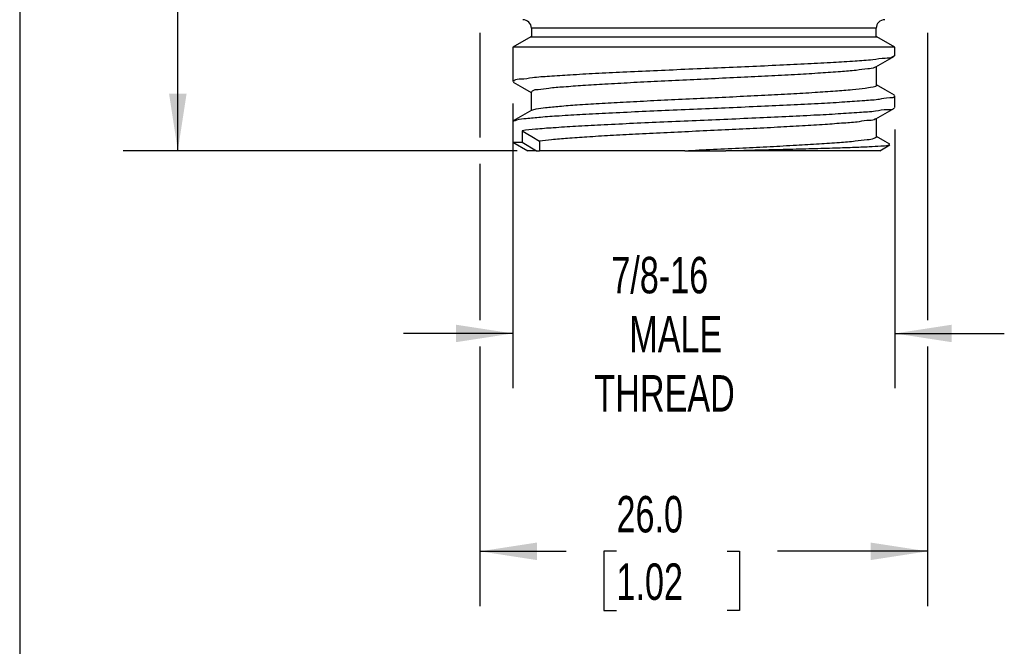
# Model space of a CAD drawing. Header units: millimetres. Extents: x 6 to 273, y 6 to 210.
# Tile 62 of 75: x 6 to 63, y 84 to 120. Entities that reach past the tile are written whole.
import ezdxf

# ---------------------------------------------------------------- set-up
doc = ezdxf.new("R2010")
doc.units = ezdxf.units.MM
doc.linetypes.add('SLD-Solid', pattern=[0])
doc.layers.add('DIMENSIONS', color=140, linetype='SLD-Solid', lineweight=25)
doc.layers.add('TEXT', color=140, linetype='SLD-Solid', lineweight=25)
doc.styles.add('SLDTEXTSTYLE0', font='TXT', dxfattribs={"width": 0.7})
doc.dimstyles.new('SLDDIMSTYLE1', dxfattribs={"dimtxt": 2.158008, "dimasz": 3.302, "dimexe": 0, "dimexo": 0.0625, "dimgap": 0.539502, "dimtad": 0, "dimtih": 1, "dimtoh": 1, "dimdec": 1, "dimrnd": 1e-09, "dimzin": 12, "dimdsep": 46, "dimtxsty": 'SLDTEXTSTYLE0', "dimsah": 1, "dimcen": 0.09, "dimadec": 0, "dimazin": 3, "dimtfac": 1, "dimtdec": 1, "dimtofl": 0, "dimtmove": 0, "dimatfit": 3, "dimfxl": 0, "dimfrac": 2, "dimtolj": 1, "dimtzin": 12, "dimarcsym": 0})
doc.dimstyles.new('SLDDIMSTYLE2', dxfattribs={"dimtxt": 2.158008, "dimasz": 3.302, "dimexe": 0, "dimexo": 0.0625, "dimgap": 0.539502, "dimtad": 0, "dimtih": 1, "dimtoh": 1, "dimdec": 1, "dimrnd": 1e-09, "dimzin": 12, "dimdsep": 46, "dimtxsty": 'SLDTEXTSTYLE0', "dimsah": 1, "dimcen": 0.09, "dimadec": 0, "dimazin": 3, "dimtfac": 1, "dimtdec": 1, "dimtmove": 0, "dimatfit": 0, "dimfxl": 0, "dimfrac": 2, "dimtolj": 1, "dimtzin": 12, "dimarcsym": 0})
doc.dimstyles.new('SLDDIMSTYLE3', dxfattribs={"dimtxt": 2.158008, "dimasz": 3.302, "dimexe": 0, "dimexo": 0.0625, "dimgap": 0.539502, "dimtad": 0, "dimtih": 1, "dimtoh": 1, "dimdec": 1, "dimrnd": 1e-09, "dimzin": 4, "dimdsep": 46, "dimtxsty": 'SLDTEXTSTYLE0', "dimsah": 1, "dimcen": 0.09, "dimadec": 0, "dimazin": 1, "dimtfac": 1, "dimtdec": 1, "dimtofl": 0, "dimtmove": 0, "dimatfit": 3, "dimfxl": 0, "dimfrac": 2, "dimtolj": 1, "dimtzin": 12, "dimarcsym": 0})

# ---------------------------------------------------------------- blocks, each defined once
blk = doc.blocks.new('_D_4')
at = {"layer": 'DIMENSIONS'}
for p, q in [((34.271, 156.609), (12.349, 156.609)), ((15.524, 156.609), (15.524, 138.294)), ((12.318, 134.381), (11.593, 134.381)), ((11.593, 134.381), (11.593, 130.951)), ((18.731, 134.381), (19.455, 134.381)), ((19.455, 134.381), (19.455, 130.951)), ((11.593, 130.951), (12.318, 130.951)), ((19.455, 130.951), (18.731, 130.951)), ((15.524, 112.852), (15.524, 130.468)), ((35.221, 112.852), (12.349, 112.852))]:
    blk.add_line(p, q, dxfattribs=at)
for points in [[(15.524, 156.609), (15.016, 153.307), (16.032, 153.307)], [(15.524, 112.852), (16.032, 116.154), (15.016, 116.154)]]:
    blk.add_solid(points, dxfattribs=at)
at = {"layer": 'DIMENSIONS', "char_height": 2.1167, "attachment_point": 1, "style": 'SLDTEXTSTYLE0'}
for s, insert in [('43.8', (12.318, 137.592)), ('1.72', (12.318, 133.68))]:
    blk.add_mtext(s, dxfattribs=dict(at, insert=insert))
blk = doc.blocks.new('_D_5')
at = {"layer": 'DIMENSIONS'}
for p, q in [((34.958, 115.59), (34.958, 99.073)), ((57.125, 114.09), (57.125, 99.073)), ((34.958, 102.248), (28.608, 102.248)), ((57.125, 102.248), (63.475, 102.248))]:
    blk.add_line(p, q, dxfattribs=at)
for points in [[(34.958, 102.248), (31.656, 102.756), (31.656, 101.74)], [(57.125, 102.248), (60.427, 101.74), (60.427, 102.756)]]:
    blk.add_solid(points, dxfattribs=at)
at = {"layer": 'DIMENSIONS', "char_height": 2.1167, "attachment_point": 1, "style": 'SLDTEXTSTYLE0'}
for s, insert in [('7/8-16', (40.676, 106.692)), ('MALE', (41.716, 103.262)), ('THREAD', (39.692, 99.832))]:
    blk.add_mtext(s, dxfattribs=dict(at, insert=insert))
blk = doc.blocks.new('_D_6')
at = {"layer": 'DIMENSIONS'}
for p, q in [((33.054, 119.682), (33.054, 113.614)), ((59.028, 119.682), (59.028, 103.01)), ((33.054, 112.09), (33.054, 103.01)), ((33.054, 101.486), (33.054, 86.432)), ((59.028, 101.486), (59.028, 86.432)), ((33.054, 89.607), (38.051, 89.607)), ((40.975, 89.607), (40.25, 89.607)), ((40.25, 89.607), (40.25, 86.177)), ((47.388, 89.607), (48.112, 89.607)), ((48.112, 89.607), (48.112, 86.177)), ((59.028, 89.607), (50.312, 89.607)), ((40.25, 86.177), (40.975, 86.177)), ((48.112, 86.177), (47.388, 86.177))]:
    blk.add_line(p, q, dxfattribs=at)
for points in [[(33.054, 89.607), (36.356, 89.099), (36.356, 90.115)], [(59.028, 89.607), (55.726, 90.115), (55.726, 89.099)]]:
    blk.add_solid(points, dxfattribs=at)
at = {"layer": 'DIMENSIONS', "char_height": 2.1167, "attachment_point": 1, "style": 'SLDTEXTSTYLE0'}
for s, insert in [('26.0', (40.975, 92.819)), ('1.02', (40.975, 88.906))]:
    blk.add_mtext(s, dxfattribs=dict(at, insert=insert))

msp = doc.modelspace()

# ---------------------------------------------------------------- linework, layer by layer
for p, q in [((35.997, 119.452), (34.958, 118.852)), ((35.997, 119.452), (36.495, 119.452)), ((36.041, 119.952), (36.041, 119.452)), ((36.537, 119.952), (36.041, 119.952)), ((36.495, 119.452), (56.086, 119.452)), ((56.041, 119.952), (36.537, 119.952)), ((56.041, 119.452), (56.041, 119.952)), ((57.125, 118.852), (56.086, 119.452)), ((34.958, 118.852), (34.958, 116.86)), ((57.125, 118.852), (34.958, 118.852)), ((57.125, 118.36), (57.125, 118.852)), ((56.064, 116.655), (56.064, 117.728)), ((36.018, 116.248), (36.018, 115.175)), ((57.125, 115.36), (57.125, 116.043)), ((34.958, 114.543), (34.958, 113.352)), ((56.064, 113.655), (56.064, 114.728)), ((35.507, 114.011), (35.507, 113.352)), ((34.958, 113.352), (35.824, 112.852)), ((34.958, 113.352), (35.507, 113.352)), ((35.507, 113.352), (36.33, 112.852)), ((36.515, 113.399), (36.515, 112.852)), ((56.259, 112.852), (56.833, 113.184)), ((36.33, 112.852), (35.824, 112.852)), ((36.33, 112.852), (36.515, 112.852)), ((44.938, 112.852), (36.515, 112.852)), ((44.938, 112.852), (47.313, 112.852)), ((56.259, 112.852), (47.313, 112.852))]:
    msp.add_line(p, q)
at = {"flags": 128}
for points in [[(56.029, 117.708), (56.567, 118.019), (57.106, 118.331)], [(34.987, 116.826), (35.525, 116.514), (36.018, 116.228)], [(57.1, 116.075), (56.561, 116.387), (56.064, 116.675)], [(36.059, 115.198), (35.521, 114.886), (34.982, 114.575)], [(56.024, 114.705), (56.562, 115.016), (57.101, 115.328)], [(35.507, 114.011), (36.072, 113.668), (36.515, 113.399)], [(56.843, 113.224), (56.563, 113.386), (56.064, 113.675)]]:
    msp.add_lwpolyline(points, dxfattribs=at)
for centre, start, end in [((35.541, 119.952), 0.0005, 89.9997), ((56.541, 119.952), 90.0003, 179.9995)]:
    msp.add_arc(centre, 0.5, start, end)
for points, knots in [([(57.061, 118.327), (57.042, 118.314), (56.9, 118.215), (56.459, 118.217), (55.747, 118.102), (54.741, 118.043), (53.488, 117.958), (52.033, 117.882), (50.394, 117.802), (48.647, 117.723), (46.809, 117.643), (44.966, 117.564), (43.137, 117.484), (41.407, 117.405), (39.794, 117.325), (38.37, 117.25), (37.16, 117.162), (36.189, 117.111), (35.545, 116.98), (35.103, 117.007), (35.004, 116.88), (34.989, 116.86)], [0, 0, 0, 0, 0.003137, 0.02332, 0.056112, 0.102546, 0.158749, 0.226353, 0.299687, 0.380866, 0.463075, 0.548681, 0.630498, 0.710881, 0.783084, 0.849187, 0.903648, 0.948049, 0.978695, 0.996576, 1, 1, 1, 1]), ([(55.999, 117.711), (55.982, 117.698), (55.857, 117.605), (55.45, 117.602), (54.809, 117.491), (53.886, 117.429), (52.76, 117.345), (51.428, 117.268), (49.958, 117.188), (48.361, 117.109), (46.713, 117.03), (45.031, 116.95), (43.393, 116.871), (41.815, 116.791), (40.372, 116.711), (39.075, 116.635), (37.996, 116.548), (37.111, 116.495), (36.547, 116.368), (36.137, 116.388), (36.062, 116.268), (36.049, 116.248)], [0, 0, 0, 0, 0.0032193, 0.0231243, 0.0571293, 0.102479, 0.1605131, 0.2263736, 0.3019639, 0.3809411, 0.4655802, 0.5487757, 0.6329231, 0.7109581, 0.7851292, 0.8492132, 0.9050633, 0.9480074, 0.979323, 0.9965144, 1, 1, 1, 1]), ([(36.061, 115.195), (36.145, 115.222), (36.401, 115.306), (36.943, 115.359), (37.734, 115.444), (38.773, 115.519), (40.007, 115.598), (41.425, 115.677), (42.96, 115.756), (44.598, 115.836), (46.262, 115.915), (47.935, 115.995), (49.538, 116.074), (51.058, 116.154), (52.417, 116.232), (53.623, 116.312), (54.556, 116.387), (55.374, 116.467), (55.675, 116.53), (56.113, 116.601), (56.05, 116.65), (56.044, 116.655)], [0, 0, 0, 0, 0.013155, 0.040065, 0.080851, 0.13214, 0.195431, 0.26542, 0.344126, 0.424944, 0.510202, 0.592741, 0.674938, 0.749894, 0.819769, 0.878702, 0.928403, 0.964724, 0.988785, 0.998918, 1, 1, 1, 1]), ([(35.017, 114.578), (35.077, 114.601), (35.304, 114.688), (35.833, 114.727), (36.648, 114.818), (37.745, 114.889), (39.064, 114.97), (40.595, 115.048), (42.266, 115.128), (44.061, 115.207), (45.895, 115.286), (47.75, 115.366), (49.54, 115.445), (51.248, 115.525), (52.787, 115.604), (54.164, 115.68), (55.255, 115.768), (56.205, 115.818), (56.615, 115.944), (57.146, 115.932), (57.092, 116.032), (57.087, 116.043)], [0, 0, 0, 0, 0.008631, 0.032766, 0.070909, 0.119912, 0.181207, 0.249657, 0.327237, 0.407436, 0.492564, 0.575475, 0.658554, 0.734829, 0.806496, 0.867544, 0.919737, 0.958713, 0.98564, 0.998446, 1, 1, 1, 1]), ([(57.065, 115.324), (57.061, 115.318), (56.989, 115.206), (56.547, 115.255), (55.942, 115.108), (54.966, 115.064), (53.782, 114.974), (52.353, 114.899), (50.762, 114.819), (49.021, 114.739), (47.212, 114.66), (45.352, 114.58), (43.529, 114.501), (41.761, 114.422), (40.13, 114.343), (38.653, 114.264), (37.391, 114.184), (36.361, 114.11), (35.762, 114.041), (35.507, 114.011)], [0, 0, 0, 0, 0.001079, 0.01825, 0.049941, 0.093609, 0.150546, 0.215988, 0.291823, 0.371691, 0.45789, 0.543185, 0.630032, 0.711139, 0.788843, 0.856623, 0.916437, 0.96434, 1, 1, 1, 1]), ([(56.008, 114.708), (56.004, 114.703), (55.934, 114.599), (55.535, 114.634), (54.973, 114.496), (54.093, 114.449), (53.006, 114.359), (51.721, 114.285), (50.265, 114.204), (48.702, 114.125), (47.049, 114.046), (45.382, 113.966), (43.719, 113.887), (42.137, 113.808), (40.652, 113.728), (39.332, 113.65), (38.193, 113.57), (37.278, 113.497), (36.742, 113.428), (36.515, 113.399)], [0, 0, 0, 0, 0.0010174, 0.0191169, 0.0502858, 0.0955626, 0.1511876, 0.21878, 0.2926731, 0.3749987, 0.4588464, 0.5466312, 0.6309828, 0.7143304, 0.7896782, 0.8591983, 0.9170611, 0.9649485, 1, 1, 1, 1]), ([(44.938, 112.852), (45.493, 112.879), (46.614, 112.932), (48.264, 113.011), (49.866, 113.091), (51.345, 113.17), (52.687, 113.248), (53.826, 113.33), (54.76, 113.397), (55.422, 113.497), (55.859, 113.52), (56.017, 113.627), (56.058, 113.655)], [0, 0, 0, 0, 0.149283, 0.301414, 0.443621, 0.580001, 0.69911, 0.804389, 0.887024, 0.949452, 0.986597, 1, 1, 1, 1]), ([(47.313, 112.852), (47.873, 112.865), (48.984, 112.892), (50.592, 112.931), (52.098, 112.97), (53.441, 113.008), (54.604, 113.049), (55.542, 113.078), (56.227, 113.136), (56.635, 113.133), (56.797, 113.188), (56.826, 113.197)], [0, 0, 0, 0, 0.176349, 0.350095, 0.506791, 0.651048, 0.773026, 0.873793, 0.946062, 0.990573, 1, 1, 1, 1])]:
    msp.add_open_spline(points, degree=3, knots=knots)
at = {"layer": 'TEXT'}
msp.add_line((6.35, 209.55), (6.35, 6.35), dxfattribs=at)

# ---------------------------------------------------------------- dimensions: what is measured, and where the dimension line sits
at = {"layer": 'DIMENSIONS'}
for base, p1, p2, angle, dimstyle, picture, middle in [((15.524, 112.852), (35.541, 156.609), (36.491, 112.852), 90, 'SLDDIMSTYLE1', '_D_4', (15.524, 134.381)), ((59.028, 89.607), (33.054, 120.952), (59.028, 120.952), 0, 'SLDDIMSTYLE3', '_D_6', (44.181, 89.607))]:
    dim = msp.add_linear_dim(base=base, p1=p1, p2=p2, angle=angle, dimstyle=dimstyle, dxfattribs=at)
    dim.commit()
    dim.dimension.update_dxf_attribs({"geometry": picture, "text_midpoint": middle, "dimtype": 160})
dim = msp.add_linear_dim(base=(57.125, 102.248), p1=(34.958, 116.86), p2=(57.125, 115.36), angle=0, text='7/8-16\\PMALE\\PTHREAD', dimstyle='SLDDIMSTYLE2', dxfattribs=at)
dim.commit()
dim.dimension.update_dxf_attribs({"geometry": '_D_5', "text_midpoint": (45.548, 102.248), "dimtype": 160})

doc.saveas('drawing.dxf')
